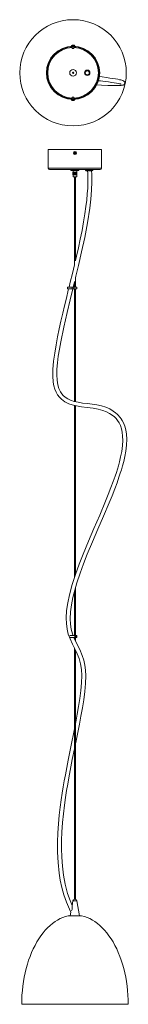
# Model space of a CAD drawing. Header units: millimetres. Extents: x -94 to 69, y -1403 to 80.
import ezdxf

# ---------------------------------------------------------------- set-up
doc = ezdxf.new("R2010")
doc.units = ezdxf.units.MM

msp = doc.modelspace()

# ---------------------------------------------------------------- linework, layer by layer
at = {"color": 7, "linetype": 'Continuous', "lineweight": 15}
for p, q in [((-16.1, 40.8), (-16.1, 39.9)), ((-14.9, 39.2), (-14.9, 36.7)), ((-14.9, 36.7), (-12.3, 36.7)), ((-14.1, 41.6), (-14.1, 41.7)), ((-13.5, 41.7), (-13.5, 41.6)), ((-13.1, 41.5), (-13.1, 41.7)), ((-12.3, 36.7), (-12.3, 39.2)), ((-11.2, 39.9), (-11.2, 40.8)), ((6.8, 2.8), (6.2, 3)), ((6, -2.7), (6.5, -2.7)), ((31.2, -12.5), (24.4, -12.1)), ((-16.1, -40), (-16.1, -40.8)), ((-14.8, -40), (-16.1, -40)), ((-14.9, -36.8), (-14.9, -39.2)), ((-12.3, -36.8), (-14.9, -36.8)), ((-14.9, -40), (-14.9, -40)), ((-14, -41.8), (-14, -41.5)), ((-14, -41.7), (-13.9, -41.8)), ((-13.9, -41.5), (-13.9, -41.8)), ((-13.2, -41.8), (-13.2, -41.7)), ((-11.2, -40), (-12.4, -40)), ((-12.3, -39.2), (-12.3, -36.8)), ((-12.3, -40), (-12.3, -40)), ((-11.2, -40.8), (-11.2, -40)), ((-50.7, -115.6), (-50.7, -143.6)), ((-50.7, -115.6), (29.3, -115.6)), ((29.3, -143.6), (29.3, -115.6)), ((-12.1, -120.7), (-10.9, -120.6)), ((-12, -121.3), (-10.8, -121)), ((-11.3, -119.5), (-10.9, -120.6)), ((-11.1, -120.5), (-10.9, -120.6)), ((-10.8, -121), (-11, -121.2)), ((-10.8, -121), (-10.9, -120.6)), ((-10.5, -120.6), (-10.9, -120.6)), ((-10.8, -121), (-10.5, -120.9)), ((-10.8, -122.2), (-10.8, -121)), ((-10.6, -119.4), (-10.5, -120.6)), ((-9.4, -120.2), (-10.5, -120.6)), ((-10.5, -120.6), (-10.4, -120.3)), ((-10.5, -120.6), (-10.5, -120.9)), ((-10.3, -121.1), (-10.5, -120.9)), ((-9.3, -120.9), (-10.5, -120.9)), ((-10.1, -122.1), (-10.5, -120.9)), ((27.3, -145.6), (-48.7, -145.6)), ((-16.7, -145.6), (-16.7, -147.1)), ((-4.8, -147.2), (-16.6, -147.2)), ((-13.4, -147.2), (-13.4, -149.6)), ((-7.9, -149.6), (-7.9, -147.2)), ((-6.1, -145.7), (-5.3, -145.7)), ((-6.1, -147.1), (-6.1, -145.7)), ((-5.3, -145.7), (-5.3, -147.1)), ((-4.7, -147.1), (-4.7, -145.6)), ((5.2, -145.6), (5.2, -146.5)), ((15.2, -147.5), (6.2, -147.5)), ((16.2, -146.5), (16.2, -145.6)), ((-7.7, -149.6), (-13.7, -149.6)), ((-13.7, -149.6), (-13.7, -153.6)), ((-13.7, -153.6), (-13.7, -149.6)), ((-7.7, -153.6), (-13.7, -153.6)), ((-13.6, -153.6), (-13.6, -149.6)), ((-13.6, -149.6), (-13.6, -153.6)), ((-13.6, -153.6), (-13.6, -149.6)), ((-13.6, -149.6), (-13.6, -153.6)), ((-13.6, -153.6), (-13.6, -149.6)), ((-13.5, -149.6), (-13.5, -153.6)), ((-13.5, -153.6), (-13.5, -149.6)), ((-13.5, -149.6), (-13.5, -153.6)), ((-13.4, -153.6), (-13.4, -149.6)), ((-13.4, -149.6), (-13.4, -153.6)), ((-13.4, -153.6), (-13.4, -156.7)), ((-7.9, -156.7), (-13.4, -156.7)), ((-13.3, -153.6), (-13.3, -149.6)), ((-13.2, -149.6), (-13.2, -153.6)), ((-13.1, -149.6), (-13.1, -153.6)), ((-13.1, -153.6), (-13.1, -149.6)), ((-13, -153.6), (-13, -149.6)), ((-12.9, -149.6), (-12.9, -153.6)), ((-12.8, -149.6), (-12.8, -153.6)), ((-12.8, -153.6), (-12.8, -149.6)), ((-12.6, -149.6), (-12.6, -153.6)), ((-12.6, -153.6), (-12.6, -149.6)), ((-12.4, -153.6), (-12.4, -149.6)), ((-12.4, -149.6), (-12.4, -153.6)), ((-12.2, -153.6), (-12.2, -149.6)), ((-12.2, -149.6), (-12.2, -153.6)), ((-12, -153.6), (-12, -149.6)), ((-12, -149.6), (-12, -153.6)), ((-11.9, -149.6), (-11.9, -153.6)), ((-11.8, -153.6), (-11.8, -149.6)), ((-11.8, -149.6), (-11.8, -153.6)), ((-11.7, -149.6), (-11.7, -153.6)), ((-11.6, -149.6), (-11.6, -153.6)), ((-11.5, -149.6), (-11.5, -153.6)), ((-11.5, -153.6), (-11.5, -149.6)), ((-11.5, -156.7), (-11.5, -290.1)), ((-11.4, -149.6), (-11.4, -153.6)), ((-11.3, -153.6), (-11.3, -149.6)), ((-11.2, -149.6), (-11.2, -153.6)), ((-11.1, -153.6), (-11.1, -149.6)), ((-11.1, -149.6), (-11.1, -153.6)), ((-11, -149.6), (-11, -153.6)), ((-10.9, -149.6), (-10.9, -153.6)), ((-10.8, -153.6), (-10.8, -149.6)), ((-10.7, -149.6), (-10.7, -153.6)), ((-10.7, -149.6), (-10.7, -153.6)), ((-10.6, -153.6), (-10.6, -149.6)), ((-10.5, -149.6), (-10.5, -153.6)), ((-10.4, -149.6), (-10.4, -153.6)), ((-10.3, -153.6), (-10.3, -149.6)), ((-10.2, -149.6), (-10.2, -153.6)), ((-10.2, -149.6), (-10.2, -153.6)), ((-10.1, -153.6), (-10.1, -149.6)), ((-10, -149.6), (-10, -153.6)), ((-9.9, -149.6), (-9.9, -153.6)), ((-9.9, -283.4), (-9.9, -156.7)), ((-9.8, -153.6), (-9.8, -149.6)), ((-9.7, -149.6), (-9.7, -153.6)), ((-9.7, -149.6), (-9.7, -153.6)), ((-9.6, -153.6), (-9.6, -149.6)), ((-9.5, -149.6), (-9.5, -153.6)), ((-9.3, -149.6), (-9.3, -153.6)), ((-9.3, -153.6), (-9.3, -149.6)), ((-9.1, -149.6), (-9.1, -153.6)), ((-9.1, -153.6), (-9.1, -149.6)), ((-8.9, -149.6), (-8.9, -153.6)), ((-8.9, -153.6), (-8.9, -149.6)), ((-8.7, -149.6), (-8.7, -153.6)), ((-8.7, -153.6), (-8.7, -149.6)), ((-8.5, -153.6), (-8.5, -149.6)), ((-8.5, -149.6), (-8.5, -153.6)), ((-8.4, -153.6), (-8.4, -149.6)), ((-8.3, -149.6), (-8.3, -153.6)), ((-8.2, -153.6), (-8.2, -149.6)), ((-8.2, -149.6), (-8.2, -153.6)), ((-8.1, -149.6), (-8.1, -153.6)), ((-8.1, -153.6), (-8.1, -149.6)), ((-8, -153.6), (-8, -149.6)), ((-8, -149.6), (-8, -153.6)), ((-7.9, -153.6), (-7.9, -149.6)), ((-7.9, -149.6), (-7.9, -153.6)), ((-7.9, -156.7), (-7.9, -153.6)), ((-7.8, -153.6), (-7.8, -149.6)), ((-7.8, -149.6), (-7.8, -153.6)), ((-7.8, -153.6), (-7.8, -149.6)), ((-7.8, -149.6), (-7.8, -153.6)), ((-7.7, -153.6), (-7.7, -149.6)), ((-7.7, -149.6), (-7.7, -153.6)), ((-7.7, -153.6), (-7.7, -149.6)), ((-9.9, -322.6), (-9.9, -307.8)), ((-21.9, -322.6), (-21.9, -325.6)), ((-21.9, -322.6), (-7.8, -322.6)), ((-21.9, -325.6), (-7.8, -325.6)), ((-14.8, -322.6), (-14.8, -325.6)), ((-13.3, -322.6), (-11.5, -315.1)), ((-12.4, -322.6), (-12.4, -325.6)), ((-11.5, -314.2), (-11.5, -322.6)), ((-11.5, -325.6), (-11.5, -494.9)), ((-9.9, -495.3), (-9.9, -325.6)), ((-7.8, -325.6), (-7.8, -322.6)), ((-11.5, -501), (-11.5, -760.1)), ((-9.9, -755.3), (-9.9, -501.4)), ((-11.5, -780.9), (-11.5, -847.3)), ((-9.9, -847.3), (-9.9, -775.3)), ((-19, -849.9), (-19, -850.3)), ((-19, -850.3), (-7.8, -850.3)), ((-18.5, -847.3), (-7.8, -847.3)), ((-11.5, -850.3), (-11.5, -852.5)), ((-10.7, -850.3), (-10.7, -847.3)), ((-9.9, -855.7), (-9.9, -850.3)), ((-9.6, -847.3), (-9.6, -850.3)), ((-7.8, -850.3), (-7.8, -847.3)), ((-11.5, -866.1), (-11.5, -1244.8)), ((-9.9, -1244.8), (-9.9, -869.4)), ((-9.7, -1244.8), (-11.7, -1244.8)), ((-11.5, -1244.8), (-9.9, -1244.8)), ((-13.7, -1247.2), (-15, -1254.4)), ((-3.7, -1269.7), (-7.7, -1247.2)), ((-20.7, -1269.7), (-0.7, -1269.7)), ((-16.7, -1263.9), (-17.7, -1269.7)), ((-90.7, -1402.9), (69.3, -1402.9))]:
    msp.add_line(p, q, dxfattribs=at)
at = {"color": 8, "linetype": 'Continuous', "lineweight": 15}
for p, q in [((-16.1, 40.8), (-11.2, 40.8)), ((-16, 41), (-11.3, 41)), ((-11.2, -40.8), (-16.1, -40.8)), ((-11.3, -41), (-16, -41)), ((-50.7, -143.6), (29.3, -143.6)), ((-16.7, -147.1), (-4.7, -147.1)), ((5.2, -146.5), (16.2, -146.5)), ((-7.7, -1247.2), (-13.7, -1247.2))]:
    msp.add_line(p, q, dxfattribs=at)
at = {"color": 7, "linetype": 'Continuous', "lineweight": 15, "flags": 128}
for points in [[(-13.5, 41.7), (-13.6, 41.7), (-13.6, 41.7)], [(-13.1, 41.7), (-13, 41.7), (-12.9, 41.7)], [(8.7, 3), (8.5, 3), (7.8, 3)], [(7.8, -3), (8.6, -3), (8.9, -2.9)], [(22.1, -17.9), (29.3, -18.4), (38.6, -18.9), (47.4, -19.2), (50.1, -19.2), (52.6, -19.2), (55, -19.2), (57, -19.1), (58.8, -19), (59.9, -18.8), (60.8, -18.7), (61.6, -18.4), (62.3, -18.2), (63.2, -17.5), (63.9, -16.6), (64.2, -15.2), (64.1, -14.4), (63.8, -13.6), (62.6, -12.4), (61.2, -11.7), (59.8, -11.3), (58.3, -10.8), (56.1, -10.4), (53.5, -9.8), (50.3, -9.3), (46.4, -8.6), (41.8, -7.9), (36.7, -7.2), (29.9, -6.3), (25.8, -5.8)], [(24.5, -11.7), (27.8, -12.1), (34.7, -13), (39.9, -13.7), (44.5, -14.4), (48.4, -15), (51.7, -15.6), (54.3, -16.1), (56.3, -16.6), (57.5, -16.8), (58.4, -17.1), (58.8, -17.2), (58.8, -17.2)], [(-13.5, -41.5), (-13.5, -41.5), (-13.6, -41.5)], [(-9.9, -308.7), (-9.4, -306.4), (-5.5, -290.1), (-0.7, -269.5), (3.9, -248.1), (8, -226.1), (11.5, -203.9), (13.1, -190.1), (14.2, -176.8), (14.7, -164.4), (14.5, -152.9), (14.1, -147.5)], [(8.1, -147.6), (8.4, -151.3), (8.7, -159), (8.6, -166.2), (8.4, -173.9), (7.8, -182.4), (6.9, -191.6), (5.7, -201.6), (4.2, -212.3), (2.2, -224.4), (-0.1, -237.3), (-2.8, -250.5), (-5.6, -263.5), (-8.4, -276.3), (-9.9, -282.7)], [(-6.3, -147.2), (-6.3, -147.2), (-6.2, -147.2), (-6.2, -147.2), (-6.1, -147.2), (-6.1, -147.1), (-6.1, -147.1)], [(-5.3, -147.2), (-5.3, -147.2), (-5.3, -147.2), (-5.3, -147.2), (-5.3, -147.2), (-5.3, -147.1), (-5.3, -147.1)], [(-11.5, -289.4), (-14.5, -302.2), (-17.7, -315.1), (-19.5, -322.6)], [(-20.2, -325.6), (-20.7, -327.6), (-23.6, -339.5), (-26.4, -351), (-29, -362.1), (-31.7, -373.9), (-34.3, -385.4), (-36.8, -397.4), (-39.1, -409.7), (-41.1, -422.1), (-42.7, -434.5), (-43.7, -446.6), (-43.9, -456.5), (-43.2, -465.8), (-42.3, -471.3), (-40.9, -476.4), (-39, -481), (-36.7, -485.1), (-34, -488.6), (-30.9, -491.7), (-25.8, -495.5), (-20.1, -498.3), (-15, -500.2), (-8.6, -501.8), (-1.1, -503.1), (7.4, -504.1), (16.4, -505.2), (23.9, -506.6), (30.9, -508.4), (36.7, -510.7), (41.4, -513.1), (45.3, -515.6), (48.5, -518.2), (51, -520.8), (53.3, -523.8), (55.5, -527.2), (57.5, -531.3), (59.1, -536), (60.2, -541.3), (60.9, -547.3), (61.1, -554), (60.6, -561.5), (59.5, -570.4), (57.9, -578.5), (56.2, -585.7), (54.5, -591.8), (53.1, -596.8), (51.5, -601.9), (49.7, -607.3), (46.8, -615.6), (43.3, -624.8), (39.4, -635), (35.2, -645.3), (26.4, -666.1), (17.8, -686.1), (9.6, -705.4), (1.5, -724.8), (-4.4, -740.1), (-10, -755.4), (-14.9, -770.8), (-19.1, -786.4), (-21.5, -798.2), (-23.2, -809.9), (-23.8, -821.3), (-23.5, -829.6), (-22.5, -837.7), (-20.7, -845.4), (-19, -849.9)], [(-13.6, -847.3), (-14.5, -844.8), (-16.4, -837.8), (-17.5, -830.3), (-17.8, -822.4), (-17.3, -812), (-15.9, -801.1), (-13.8, -790.1), (-11, -779.1), (-7.8, -768), (-3, -753.8), (2.2, -739.5), (7.8, -725.2), (15.7, -706.3), (23.8, -687.4), (32.2, -667.8), (40.8, -647.5), (45, -637), (49, -626.8), (52.5, -617.4), (55.4, -609.1), (57.4, -603.2), (59, -597.8), (60.7, -592.1), (62.5, -585.2), (64.2, -577.9), (65.7, -569.7), (66.7, -560.9), (67.1, -552), (66.7, -544), (65.7, -537.9), (64.2, -532.2), (62.2, -527.1), (60.4, -523.7), (58.8, -521.1), (57.4, -519.2), (56.4, -517.9), (54.9, -516.2), (52.9, -514.2), (50.3, -511.9), (46.9, -509.4), (41.5, -506.3), (35.5, -503.7), (29.1, -501.7), (22.3, -500.1), (15.1, -499), (7.9, -498.1), (0.7, -497.3), (-6, -496.2), (-11.9, -494.8), (-17.2, -493.1), (-21.6, -491), (-25.2, -488.6), (-28.2, -486.1), (-30.6, -483.4), (-32.5, -480.6), (-34.8, -475.6), (-36.5, -469.8), (-37.5, -462.8), (-37.9, -455), (-37.7, -446.2), (-36.9, -436.8), (-35.7, -426.7), (-34.1, -416), (-32.1, -405), (-27.6, -383.1), (-22.6, -361.2), (-18.1, -342.1), (-14, -325.6)], [(-18.9, -850.2), (-18, -852.6), (-14.4, -860.3), (-10.7, -867.6), (-7.4, -874.9), (-4.6, -882.3), (-2.5, -890.1), (-1.1, -898.5), (-0.5, -907.6), (-0.8, -918.6), (-1.8, -930.3), (-3.3, -942.2), (-5.2, -954.2), (-7.3, -966.1), (-9.5, -978.1), (-9.9, -980)], [(-9.9, -1010.5), (-9, -1006), (-6.5, -993.5), (-4, -981), (-1.7, -968.8), (0.5, -956.6), (2.5, -944.2), (4.1, -931.9), (5.2, -919.8), (5.5, -908.2), (5.1, -899.8), (4, -892), (2.4, -884.6), (0.1, -877.6), (-3.6, -868.7), (-7.8, -860.1), (-11.9, -851.5), (-12.4, -850.3)], [(-11.5, -987.9), (-11.9, -990.3), (-16.5, -1012.7), (-21, -1035.1), (-25.1, -1057.1), (-26.8, -1066.3), (-28.3, -1075.3), (-29.8, -1084.7), (-31.3, -1095), (-32.8, -1106.1), (-34.2, -1118.1), (-35.4, -1130.9), (-36.3, -1144.5), (-36.9, -1158.8), (-36.8, -1173.8), (-36.1, -1189.3), (-34.4, -1205.3), (-32.7, -1216.1), (-30.4, -1227), (-27.4, -1238), (-23.6, -1248.9), (-18.9, -1259.7), (-16.7, -1263.9)], [(-14.9, -1253.9), (-18.1, -1246.5), (-21.8, -1235.9), (-25.4, -1222.1), (-27.9, -1208.4), (-29.6, -1194.8), (-30.6, -1181.4), (-30.9, -1168.4), (-30.8, -1155.9), (-30.3, -1143.8), (-29.2, -1129.3), (-27.9, -1115.8), (-26.4, -1103.2), (-24.8, -1091.6), (-23.2, -1081.1), (-21.6, -1071.3), (-19.8, -1061.6), (-14.7, -1034.1), (-11.5, -1018.3)], [(-15, -1254.4), (-15, -1254.6), (-15, -1255.2), (-14.8, -1256.8), (-14.8, -1258.7), (-15, -1260), (-15.5, -1261.2), (-15.9, -1262), (-16, -1262.2)], [(-20.7, -1269.7), (-24.8, -1270.7), (-28.8, -1272.1), (-32.8, -1273.9), (-36.8, -1276), (-40.6, -1278.4), (-44.4, -1281.1), (-48.1, -1284.2), (-51.7, -1287.6), (-55.2, -1291.3), (-58.6, -1295.3), (-61.8, -1299.6), (-64.9, -1304.2), (-67.9, -1309), (-70.7, -1314.1), (-73.3, -1319.4), (-75.8, -1324.9), (-78.1, -1330.7), (-80.3, -1336.6), (-82.2, -1342.7), (-84, -1349), (-85.5, -1355.4), (-86.9, -1362), (-88, -1368.6), (-89, -1375.4), (-89.7, -1382.2), (-90.3, -1389.1), (-90.6, -1396), (-90.7, -1402.9)], [(69.3, -1402.9), (69.2, -1396), (68.9, -1389.1), (68.3, -1382.2), (67.6, -1375.4), (66.7, -1368.6), (65.5, -1362), (64.1, -1355.4), (62.6, -1349), (60.8, -1342.7), (58.9, -1336.6), (56.8, -1330.7), (54.4, -1324.9), (52, -1319.4), (49.3, -1314.1), (46.5, -1309), (43.5, -1304.2), (40.4, -1299.6), (37.2, -1295.3), (33.8, -1291.3), (30.3, -1287.6), (26.7, -1284.2), (23, -1281.1), (19.2, -1278.4), (15.4, -1276), (11.4, -1273.9), (7.4, -1272.1), (3.4, -1270.7), (-0.7, -1269.7)]]:
    msp.add_lwpolyline(points, dxfattribs=at)
at = {"color": 7, "linetype": 'Continuous', "lineweight": 15}
for centre, radius in [((-13.6, 0), 80), ((-13.6, 0), 40), ((-13.6, 0), 39.2), ((-13.6, 0), 5), ((-13.6, 0), 1), ((-13.6, 0), 0.78), ((-13.6, 0), 0.68), ((-13.6, 0), 0.668), ((7.8, 0), 4.05), ((7.8, 0), 3.5), ((7.8, 0), 3), ((-10.7, -120.8), 2.45), ((-10.7, -120.8), 2.35)]:
    msp.add_circle(centre, radius, dxfattribs=at)
at = {"color": 8, "linetype": 'Continuous', "lineweight": 15}
for start, end in [(91.8961, 268.1039), (271.8961, 88.1039)]:
    msp.add_arc((-13.6, 0), 38, start, end, dxfattribs=at)
at = {"color": 7, "linetype": 'Continuous', "lineweight": 15}
for centre, radius, start, end in [((-15.8, 40.8), 0.254, 125.6537, 180), ((-13.6, 37.7), 4.02, 99.7576, 125.6537), ((-13.8, 38.8), 2.87, 96.1501, 113.7429), ((-14.8, 40.1), 1.38, 82.4605, 97.5395), ((-13.4, 38.6), 3.11, 96.2032, 112.862), ((-14, 40.2), 1.49, 56.3359, 79.6209), ((-13.8, 38.7), 3.03, 76.6405, 83.9087), ((-12.9, 38), 3.51, 85.2739, 94.7261), ((-13.3, 40.5), 1.24, 53.2585, 79.6413), ((-13.6, 37.7), 4.02, 54.3463, 80.2424), ((-11.4, 40.8), 0.254, 0, 54.3463), ((-15.8, -40.8), 0.254, 180, 234.3463), ((-13.6, -37.8), 4.02, 234.3463, 249.5749), ((-13.7, -37.9), 3.9, 249.6818, 264.7588), ((-15, -41.5), 0.0756, 238.16, 261.6356), ((-13.8, -36.8), 4.75, 265.9405, 274.0595), ((-13.8, -41.4), 0.419, 193.7399, 231.0479), ((-14.2, -41.3), 0.559, 304.5714, 335.2505), ((-13, -41.3), 0.559, 204.7495, 235.4286), ((-13.7, -37.8), 3.98, 275.2557, 290.1113), ((-13.5, -37.9), 3.9, 275.2412, 290.3182), ((-12.2, -41.4), 0.136, 245.6394, 294.3606), ((-13.6, -37.8), 4.02, 290.4251, 305.6537), ((-11.4, -40.8), 0.254, 305.6537, 0), ((-4.9, -155.6), 35.6, 99.9927, 101.6258), ((-6.1, -120), 6.1, 186.2609, 192.6748), ((-16.5, -86), 35.6, 277.3099, 278.943), ((-9.9, -125.4), 6.1, 96.2609, 102.6748), ((24.1, -114.9), 35.6, 187.3099, 188.943), ((24.1, -115), 35.6, 189.9927, 191.6258), ((-11.5, -116.1), 6.1, 276.2609, 282.6748), ((-45.5, -126.5), 35.6, 9.9927, 11.6258), ((-4.9, -155.5), 35.6, 97.3099, 98.943), ((-16.5, -86), 35.6, 279.9927, 281.6258), ((-45.5, -126.6), 35.6, 7.3099, 8.943), ((-15.3, -121.5), 6.1, 6.2609, 12.6748), ((-48.7, -143.6), 2, 180, 270), ((-16.6, -147.1), 0.1, 180, 270), ((-4.8, -147.1), 0.1, 270, 0), ((6.2, -146.5), 1, 180, 270), ((15.2, -146.5), 1, 270, 360), ((27.3, -143.6), 2, 270, 0), ((-10.8, -1247.7), 3, 107.9683, 170), ((-10.6, -1247.7), 3, 10, 72.0317)]:
    msp.add_arc(centre, radius, start, end, dxfattribs=at)

doc.saveas('drawing.dxf')
